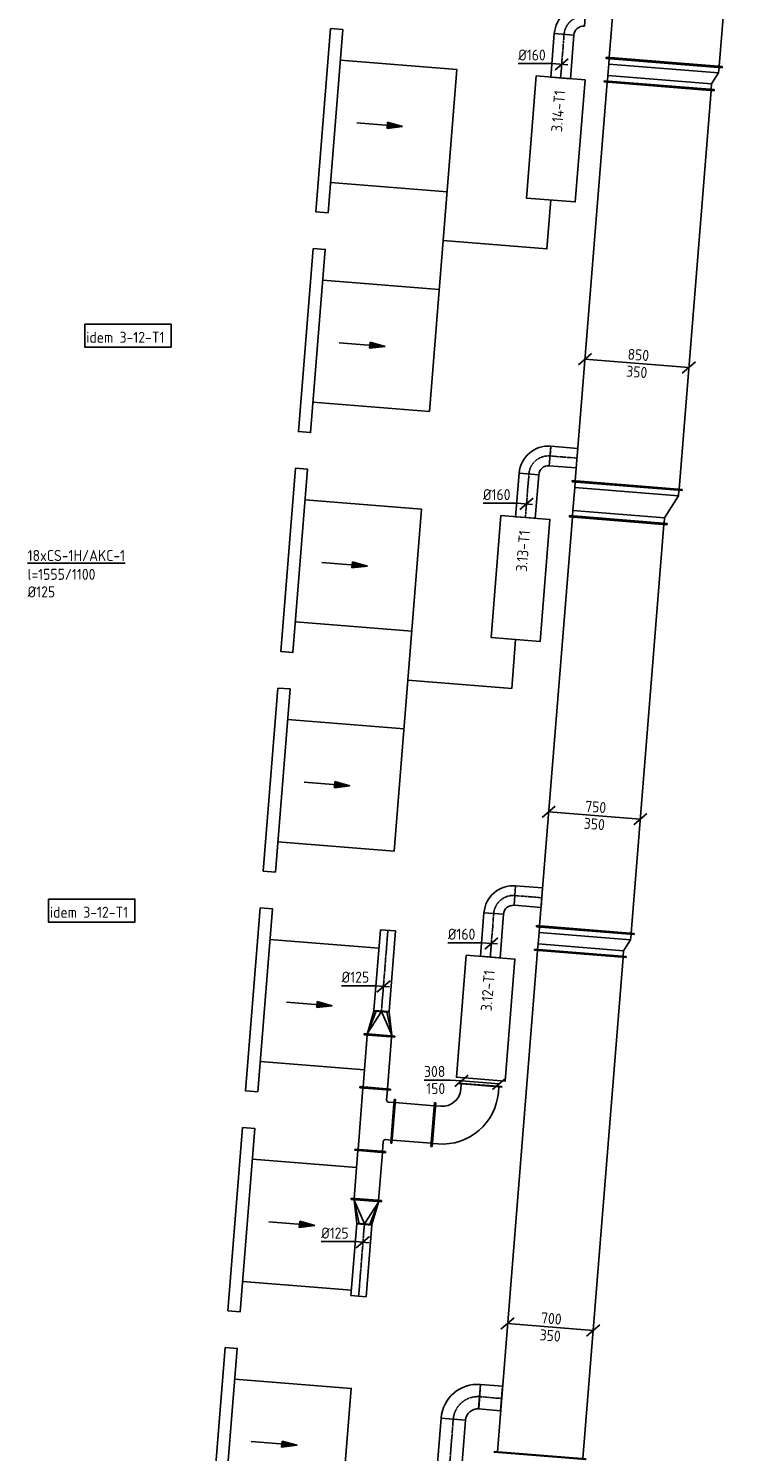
# Model space of a CAD drawing. Header units: millimetres. Extents: x -2745 to 52607, y -299 to 65129.
# Tile 31 of 40: x -663 to 5271, y 42748 to 54365. Entities that reach past the tile are written whole.
import ezdxf

# ---------------------------------------------------------------- set-up
doc = ezdxf.new("R2010")
doc.units = ezdxf.units.MM
doc.linetypes.add('2322122', pattern=[47, 40, -7])
doc.linetypes.add('CENTER2', pattern=[28.575, 19.05, -3.175, 3.175, -3.175])
for name, color, linetype in [('WL521---', 4, '2322122'), ('WL570---_APP', 2, 'Continuous'), ('WL570---_TOEVOER', 3, 'Continuous'), ('WL570---_TOEVOER_D', 3, 'Continuous'), ('WL570---_TOEVOER_HL', 1, 'CENTER2'), ('WL570---_TOEVOER_RST', 3, 'Continuous'), ('WM570---', 1, 'Continuous'), ('WM570---_RETOUR', 1, 'Continuous'), ('WM570---_TOEVOER', 1, 'Continuous')]:
    doc.layers.add(name, color=color, linetype=linetype)
doc.styles.add('STABICAD-018', font='ISOCP.SHX', dxfattribs={"height": 90})
doc.styles.add('STABICAD-025', font='ISOCP.SHX', dxfattribs={"height": 125})

# ---------------------------------------------------------------- blocks, each defined once
blk = doc.blocks.new('*U661')
at = {"color": 0, "linetype": 'Continuous'}
for p, q in [((0, 375, -3025), (5, 375, -3025)), ((0, -375, -3025), (0, 375, -3025)), ((5, -375, -3025), (5, 375, -3025)), ((5, 350, -3025), (4109, 350, -3025)), ((4114, 375, -3025), (4109, 375, -3025)), ((4109, -375, -3025), (4109, 375, -3025)), ((4114, -375, -3025), (4114, 375, -3025)), ((0, -375, -3025), (5, -375, -3025)), ((5, -350, -3025), (4109, -350, -3025)), ((4114, -375, -3025), (4109, -375, -3025))]:
    blk.add_line(p, q, dxfattribs=at)
at = {"layer": 'WM570---_RETOUR', "color": 2, "style": 'STABICAD-025'}
for tag in ['CODE', 'POSITIONCODE', 'SECTIONCODE']:
    blk.add_attdef(tag, (3512, 42714, 3025), '', height=1.8, dxfattribs=at)
blk = doc.blocks.new('*U662')
at = {"color": 0, "linetype": 'Continuous'}
for p, q in [((-50, 375, -3025), (-45, 375, -3025)), ((-50, -375, -3025), (-50, 375, -3025)), ((-45, -375, -3025), (-45, 375, -3025)), ((0, 350, -3025), (-45, 350, -3025)), ((0, 350, -3025), (93, 350, -3025)), ((0, -350, -3025), (0, 350, -3025)), ((93, 350, -3025), (138, 350, -3025)), ((93, -400, -3025), (93, 350, -3025)), ((143, 375, -3025), (138, 375, -3025)), ((138, -425, -3025), (138, 375, -3025)), ((143, -425, -3025), (143, 375, -3025)), ((-50, -375, -3025), (-45, -375, -3025)), ((0, -350, -3025), (-45, -350, -3025)), ((93, -400, -3025), (0, -350, -3025)), ((93, -400, -3025), (138, -400, -3025)), ((143, -425, -3025), (138, -425, -3025))]:
    blk.add_line(p, q, dxfattribs=at)
at = {"layer": 'WM570---_RETOUR', "color": 2}
for tag, p, style in [('CODE', (3845, 46964, 3025), 'STABICAD-018'), ('POSITIONCODE', (3845, 46864, 3025), 'STABICAD-025'), ('SECTIONCODE', (3845, 46864, 3025), 'STABICAD-025')]:
    blk.add_attdef(tag, p, '', height=1.8, dxfattribs=dict(at, style=style))
blk = doc.blocks.new('*U663')
at = {"color": 0, "linetype": 'Continuous'}
for p, q in [((0, 400, -3025), (5, 400, -3025)), ((0, -400, -3025), (0, 400, -3025)), ((5, -400, -3025), (5, 400, -3025)), ((5, 375, -3025), (3352, 375, -3025)), ((3357, 400, -3025), (3352, 400, -3025)), ((3352, -400, -3025), (3352, 400, -3025)), ((3357, -400, -3025), (3357, 400, -3025)), ((0, -400, -3025), (5, -400, -3025)), ((5, -375, -3025), (3352, -375, -3025)), ((3357, -400, -3025), (3352, -400, -3025))]:
    blk.add_line(p, q, dxfattribs=at)
at = {"layer": 'WM570---_RETOUR', "color": 2, "style": 'STABICAD-025'}
for tag in ['CODE', 'POSITIONCODE', 'SECTIONCODE']:
    blk.add_attdef(tag, (3882, 47005, 3025), '', height=1.8, dxfattribs=at)
blk = doc.blocks.new('*U664')
at = {"color": 0, "linetype": 'Continuous'}
for p, q in [((-50, 400, -3025), (-45, 400, -3025)), ((-50, -400, -3025), (-50, 400, -3025)), ((-45, -400, -3025), (-45, 400, -3025)), ((0, 375, -3025), (-45, 375, -3025)), ((0, 375, -3025), (187, 375, -3025)), ((0, -375, -3025), (0, 375, -3025)), ((187, 375, -3025), (232, 375, -3025)), ((187, -475, -3025), (187, 375, -3025)), ((237, 400, -3025), (232, 400, -3025)), ((232, -500, -3025), (232, 400, -3025)), ((237, -500, -3025), (237, 400, -3025)), ((-50, -400, -3025), (-45, -400, -3025)), ((0, -375, -3025), (-45, -375, -3025)), ((187, -475, -3025), (0, -375, -3025)), ((187, -475, -3025), (232, -475, -3025)), ((237, -500, -3025), (232, -500, -3025))]:
    blk.add_line(p, q, dxfattribs=at)
at = {"layer": 'WM570---_RETOUR', "color": 2}
for tag, p, style in [('CODE', (4154, 50501, 3025), 'STABICAD-018'), ('SECTIONCODE', (4154, 50401, 3025), 'STABICAD-025'), ('POSITIONCODE', (4154, 50401, 3025), 'STABICAD-025')]:
    blk.add_attdef(tag, p, '', height=1.8, dxfattribs=dict(at, style=style))
blk = doc.blocks.new('*U750')
at = {"color": 0, "linetype": 'Continuous'}
for p, q in [((0, 450, -3025), (5, 450, -3025)), ((0, -450, -3025), (0, 450, -3025)), ((5, -450, -3025), (5, 450, -3025)), ((5, 425, -3025), (3270, 425, -3025)), ((3275, 450, -3025), (3270, 450, -3025)), ((3270, -450, -3025), (3270, 450, -3025)), ((3275, -450, -3025), (3275, 450, -3025)), ((0, -450, -3025), (5, -450, -3025)), ((5, -425, -3025), (3270, -425, -3025)), ((3275, -450, -3025), (3270, -450, -3025))]:
    blk.add_line(p, q, dxfattribs=at)
at = {"layer": 'WM570---_RETOUR', "color": 2, "style": 'STABICAD-025'}
for tag in ['CODE', 'POSITIONCODE', 'SECTIONCODE']:
    blk.add_attdef(tag, (4223, 50633, 3025), '', height=1.8, dxfattribs=at)
blk = doc.blocks.new('*U749')
at = {"color": 0, "linetype": 'Continuous'}
for p, q in [((-50, 450, -3025), (-45, 450, -3025)), ((-50, -450, -3025), (-50, 450, -3025)), ((-45, -450, -3025), (-45, 450, -3025)), ((0, 425, -3025), (-45, 425, -3025)), ((0, 425, -3025), (93, 425, -3025)), ((0, -425, -3025), (0, 425, -3025)), ((93, 425, -3025), (138, 425, -3025)), ((93, -475, -3025), (93, 425, -3025)), ((143, 450, -3025), (138, 450, -3025)), ((138, -500, -3025), (138, 450, -3025)), ((143, -500, -3025), (143, 450, -3025)), ((-50, -450, -3025), (-45, -450, -3025)), ((0, -425, -3025), (-45, -425, -3025)), ((93, -475, -3025), (0, -425, -3025)), ((93, -475, -3025), (138, -475, -3025)), ((143, -500, -3025), (138, -500, -3025))]:
    blk.add_line(p, q, dxfattribs=at)
at = {"layer": 'WM570---_RETOUR', "color": 2}
for tag, p, style in [('CODE', (4489, 54047, 3025), 'STABICAD-018'), ('POSITIONCODE', (4489, 53947, 3025), 'STABICAD-025'), ('SECTIONCODE', (4489, 53947, 3025), 'STABICAD-025')]:
    blk.add_attdef(tag, p, '', height=1.8, dxfattribs=dict(at, style=style))
blk = doc.blocks.new('*U751')
at = {"color": 0, "linetype": 'Continuous'}
for p, q in [((0, 475, -3025), (5, 475, -3025)), ((0, -475, -3025), (0, 475, -3025)), ((5, -475, -3025), (5, 475, -3025)), ((3406, 475, -3025), (3401, 475, -3025)), ((3401, -475, -3025), (3401, 475, -3025)), ((3406, -475, -3025), (3406, 475, -3025)), ((5, 450, -3025), (3401, 450, -3025)), ((5, -450, -3025), (3401, -450, -3025)), ((0, -475, -3025), (5, -475, -3025)), ((3406, -475, -3025), (3401, -475, -3025))]:
    blk.add_line(p, q, dxfattribs=at)
at = {"layer": 'WM570---_RETOUR', "color": 2, "style": 'STABICAD-025'}
for tag in ['CODE', 'SECTIONCODE', 'POSITIONCODE']:
    blk.add_attdef(tag, (4525, 54088, 3025), '', height=1.8, dxfattribs=at)
blk = doc.blocks.new('*U672')
at = {"color": 0, "linetype": 'Continuous'}
for p, q in [((0, 100, -2975), (716, 100, -2975)), ((0, -100, -2975), (0, 100, -2975)), ((716, 100, -2975), (716, -100, -2975)), ((0, -100, -2975), (716, -100, -2975))]:
    blk.add_line(p, q, dxfattribs=at)
at = {"layer": 'WL570---_TOEVOER_HL', "linetype": 'CENTER2'}
blk.add_line((0, 0, -2975), (716, 0, -2975), dxfattribs=at)
at = {"layer": 'WM570---_RETOUR', "color": 2, "style": 'STABICAD-018'}
for tag, p in [('POSITIONCODE', (2618, 42565, 2975)), ('SECTIONCODE', (2618, 42565, 2975)), ('CODE', (2747, 42298, 2975))]:
    blk.add_attdef(tag, p, '', height=1.8, dxfattribs=at)
blk = doc.blocks.new('*U670')
at = {"color": 0, "linetype": 'Continuous'}
for p, q in [((-200, -100, -2975), (-200, 100, -2975)), ((100, -200, -2975), (-100, -200, -2975)), ((95, -200, -2975), (0, -200, -2975)), ((95, -200, -2975), (95, -200, -2975))]:
    blk.add_line(p, q, dxfattribs=at)
for radius in [300, 100]:
    blk.add_arc((-200, -200, -2975), radius, 0, 90, dxfattribs=at)
at = {"layer": 'WL570---_TOEVOER_HL', "linetype": 'CENTER2'}
blk.add_arc((-200, -200, -2975), 200, 0, 90, dxfattribs=at)
at = {"layer": 'WM570---_RETOUR', "color": 2, "style": 'STABICAD-025'}
for tag in ['CODE', 'POSITIONCODE', 'SECTIONCODE']:
    blk.add_attdef(tag, (2820, 43211, 2975), '', height=1.8, dxfattribs=at)
blk = doc.blocks.new('*U671')
at = {"color": 0, "linetype": 'Continuous'}
for p, q in [((0, 100, -2975), (180, 100, -2975)), ((0, -100, -2975), (0, 100, -2975)), ((180, 100, -2975), (180, -100, -2975)), ((0, -100, -2975), (180, -100, -2975))]:
    blk.add_line(p, q, dxfattribs=at)
at = {"layer": 'WL570---_TOEVOER_HL', "linetype": 'CENTER2'}
blk.add_line((0, 0, -2975), (180, 0, -2975), dxfattribs=at)
at = {"layer": 'WM570---_RETOUR', "color": 2, "style": 'STABICAD-025'}
for tag in ['CODE', 'POSITIONCODE', 'SECTIONCODE']:
    blk.add_attdef(tag, (3019, 43195, 2975), '', height=1.8, dxfattribs=at)
blk = doc.blocks.new('*U676')
at = {"color": 0, "linetype": 'Continuous'}
for p, q in [((0, 80, -2975), (357, 80, -2975)), ((0, -80, -2975), (0, 80, -2975)), ((357, 80, -2975), (357, -80, -2975)), ((0, -80, -2975), (357, -80, -2975))]:
    blk.add_line(p, q, dxfattribs=at)
at = {"layer": 'WL570---_TOEVOER_HL', "linetype": 'CENTER2'}
blk.add_line((0, 0, -2975), (357, 0, -2975), dxfattribs=at)
at = {"layer": 'WM570---_RETOUR', "color": 2, "style": 'STABICAD-018'}
for tag, p in [('POSITIONCODE', (2985, 47152, 2975)), ('SECTIONCODE', (2985, 47152, 2975)), ('CODE', (3106, 46784, 2975))]:
    blk.add_attdef(tag, p, '', height=1.8, dxfattribs=at)
blk = doc.blocks.new('*U677')
at = {"color": 0, "linetype": 'Continuous'}
for p, q in [((-80, 6, -2975), (-355, 6, -2975)), ((50, -4, -2975), (-80, 6, -2975)), ((-54, -46, -2975), (54, 46, -2975))]:
    blk.add_line(p, q, dxfattribs=at)
at = {"color": 0, "linetype": 'Continuous', "style": 'STABICAD-018'}
blk.add_text('%%c160', height=90, dxfattribs=at).set_placement((-355, 31, -2975))
at = {"layer": 'WM570---_RETOUR', "color": 2, "style": 'STABICAD-018'}
blk.add_attdef('CODE', (3115, 46895, 2975), '', height=1.8, dxfattribs=at)
blk = doc.blocks.new('*U674')
at = {"color": 0, "linetype": 'Continuous'}
for p, q in [((-160, -80, -2975), (-160, 80, -2975)), ((80, -160, -2975), (-80, -160, -2975)), ((76, -160, -2975), (0, -160, -2975)), ((76, -160, -2975), (76, -160, -2975))]:
    blk.add_line(p, q, dxfattribs=at)
for radius in [240, 80]:
    blk.add_arc((-160, -160, -2975), radius, 0, 90, dxfattribs=at)
at = {"layer": 'WL570---_TOEVOER_HL', "linetype": 'CENTER2'}
blk.add_arc((-160, -160, -2975), 160, 0, 90, dxfattribs=at)
at = {"layer": 'WM570---_RETOUR', "color": 2, "style": 'STABICAD-025'}
for tag in ['CODE', 'POSITIONCODE', 'SECTIONCODE']:
    blk.add_attdef(tag, (3147, 47299, 2975), '', height=1.8, dxfattribs=at)
blk = doc.blocks.new('*U675')
at = {"color": 0, "linetype": 'Continuous'}
for p, q in [((0, 80, -2975), (221, 80, -2975)), ((0, -80, -2975), (0, 80, -2975)), ((221, 80, -2975), (221, -80, -2975)), ((0, -80, -2975), (221, -80, -2975))]:
    blk.add_line(p, q, dxfattribs=at)
at = {"layer": 'WL570---_TOEVOER_HL', "linetype": 'CENTER2'}
blk.add_line((0, 0, -2975), (221, 0, -2975), dxfattribs=at)
at = {"layer": 'WM570---_RETOUR', "color": 2, "style": 'STABICAD-025'}
for tag in ['CODE', 'POSITIONCODE', 'SECTIONCODE']:
    blk.add_attdef(tag, (3307, 47286, 2975), '', height=1.8, dxfattribs=at)
blk = doc.blocks.new('*U727')
at = {"color": 0, "linetype": 'Continuous'}
for p, q in [((-295, 74, -3025), (-403, -18, -3025)), ((349, -28, -3025), (-349, 28, -3025)), ((403, 18, -3025), (295, -74, -3025))]:
    blk.add_line(p, q, dxfattribs=at)
at = {"color": 0, "linetype": 'Continuous', "style": 'STABICAD-018'}
for s, p in [('700', (-79, 31, -3025)), ('350', (-90, -108, -3025))]:
    blk.add_text(s, height=90, rotation=355.4126, dxfattribs=at).set_placement(p)
at = {"layer": 'WM570---_RETOUR', "color": 2, "style": 'STABICAD-025'}
blk.add_attdef('CODE', (3597, 43765, 3025), '', height=1.8, dxfattribs=at)
blk = doc.blocks.new('*U728')
at = {"color": 0, "linetype": 'Continuous'}
for p, q in [((-320, 76, -3025), (-428, -16, -3025)), ((374, -30, -3025), (-374, 30, -3025)), ((428, 16, -3025), (320, -76, -3025))]:
    blk.add_line(p, q, dxfattribs=at)
at = {"color": 0, "linetype": 'Continuous', "style": 'STABICAD-018'}
for s, p in [('750', (-79, 31, -3025)), ('350', (-90, -108, -3025))]:
    blk.add_text(s, height=90, rotation=355.4126, dxfattribs=at).set_placement(p)
at = {"layer": 'WM570---_RETOUR', "color": 2, "style": 'STABICAD-025'}
blk.add_attdef('CODE', (3957, 47940, 3025), '', height=1.8, dxfattribs=at)
blk = doc.blocks.new('*U748')
at = {"color": 0, "linetype": 'Continuous'}
for p, q in [((-370, 80, -3025), (-477, -12, -3025)), ((424, -34, -3025), (-424, 34, -3025)), ((477, 12, -3025), (370, -80, -3025))]:
    blk.add_line(p, q, dxfattribs=at)
at = {"color": 0, "linetype": 'Continuous', "style": 'STABICAD-018'}
for s, p in [('850', (-79, 31, -3025)), ('350', (-90, -108, -3025))]:
    blk.add_text(s, height=90, rotation=355.4126, dxfattribs=at).set_placement(p)
at = {"layer": 'WM570---_RETOUR', "color": 2, "style": 'STABICAD-025'}
blk.add_attdef('CODE', (4303, 51631, 3025), '', height=1.8, dxfattribs=at)
blk = doc.blocks.new('*U733')
at = {"color": 0, "linetype": 'Continuous'}
for p, q in [((-354, 179, -3000), (-349, 179, -3000)), ((-354, -179, -3000), (-354, 179, -3000)), ((-349, -179, -3000), (-349, 179, -3000)), ((-349, 154, -3000), (-304, 154, -3000)), ((-354, -179, -3000), (-349, -179, -3000)), ((-304, -154, -3000), (-349, -154, -3000)), ((-154, -304, -3000), (-154, -349, -3000)), ((154, -349, -3000), (154, -304, -3000)), ((-179, -354, -3000), (-179, -349, -3000)), ((-179, -349, -3000), (179, -349, -3000)), ((-179, -354, -3000), (179, -354, -3000)), ((179, -354, -3000), (179, -349, -3000))]:
    blk.add_line(p, q, dxfattribs=at)
for radius in [458, 150]:
    blk.add_arc((-304, -304, -3000), radius, 0, 90, dxfattribs=at)
at = {"layer": 'WL521---', "color": 2, "style": 'STABICAD-018'}
for tag in ['CODE', 'SECTIONCODE', 'POSITIONCODE']:
    blk.add_attdef(tag, (2994, 45389, 3000), '', height=1.8, dxfattribs=at)
blk = doc.blocks.new('*U735')
at = {"color": 0, "linetype": 'Continuous'}
for p, q in [((0, 179, -3000), (5, 179, -3000)), ((0, -179, -3000), (0, 179, -3000)), ((5, -179, -3000), (5, 179, -3000)), ((5, 154, -3000), (325, 154, -3000)), ((330, 179, -3000), (325, 179, -3000)), ((325, -179, -3000), (325, 179, -3000)), ((330, -179, -3000), (330, 179, -3000)), ((0, -179, -3000), (5, -179, -3000)), ((5, -154, -3000), (325, -154, -3000)), ((330, -179, -3000), (325, -179, -3000))]:
    blk.add_line(p, q, dxfattribs=at)
at = {"layer": 'WL521---', "color": 2, "style": 'STABICAD-018'}
blk.add_attdef('CODE', (2641, 45417, 3000), '', height=1.8, rotation=175, dxfattribs=at)
for tag in ['POSITIONCODE', 'SECTIONCODE']:
    blk.add_attdef(tag, (2383, 45287, 3000), '', height=1.8, dxfattribs=at)
blk = doc.blocks.new('*U729')
at = {"color": 0, "linetype": 'Continuous'}
for p, q in [((-93, 7, -3000), (-305, 7, -3000)), ((0, 0, -3000), (-93, 7, -3000)), ((-54, -46, -3000), (54, 46, -3000)), ((0, 0, -3000), (307, -25, -3000)), ((253, -70, -3000), (361, 21, -3000))]:
    blk.add_line(p, q, dxfattribs=at)
at = {"color": 0, "linetype": 'Continuous', "style": 'STABICAD-018'}
for s, p in [('308', (-305, 32, -3000)), ('150', (-287, -108, -3000))]:
    blk.add_text(s, height=90, dxfattribs=at).set_placement(p)
at = {"layer": 'WL521---', "color": 2, "style": 'STABICAD-018'}
blk.add_attdef('CODE', (2871, 45773, 3000), '', height=1.8, dxfattribs=at)
blk = doc.blocks.new('*U736')
at = {"color": 0, "linetype": 'Continuous'}
for p, q in [((0, 125, -3000), (5, 125, -3000)), ((0, -125, -3000), (0, 125, -3000)), ((5, -125, -3000), (5, 125, -3000)), ((402, 125, -3000), (397, 125, -3000)), ((397, -125, -3000), (397, 125, -3000)), ((402, -125, -3000), (402, 125, -3000)), ((5, 100, -3000), (397, 100, -3000)), ((5, -100, -3000), (397, -100, -3000)), ((0, -125, -3000), (5, -125, -3000)), ((402, -125, -3000), (397, -125, -3000))]:
    blk.add_line(p, q, dxfattribs=at)
at = {"layer": 'WL521---', "color": 2, "style": 'STABICAD-018'}
for tag, p in [('POSITIONCODE', (1961, 45013, 3000)), ('CODE', (2095, 44801, 3000)), ('SECTIONCODE', (2095, 44801, 3000))]:
    blk.add_attdef(tag, p, '', height=1.8, dxfattribs=at)
blk = doc.blocks.new('*U738')
at = {"color": 0, "linetype": 'Continuous'}
for p, q in [((0, 125, -3000), (5, 125, -3000)), ((0, -125, -3000), (0, 125, -3000)), ((5, -125, -3000), (5, 125, -3000)), ((434, 125, -3000), (429, 125, -3000)), ((429, -125, -3000), (429, 125, -3000)), ((434, -125, -3000), (434, 125, -3000)), ((5, 100, -3000), (429, 100, -3000)), ((5, -100, -3000), (429, -100, -3000)), ((0, -125, -3000), (5, -125, -3000)), ((434, -125, -3000), (429, -125, -3000))]:
    blk.add_line(p, q, dxfattribs=at)
at = {"layer": 'WL521---', "color": 2, "style": 'STABICAD-018'}
for tag in ['CODE', 'POSITIONCODE', 'SECTIONCODE']:
    blk.add_attdef(tag, (2167, 45712, 3000), '', height=1.8, dxfattribs=at)
blk = doc.blocks.new('*U737')
at = {"color": 0, "linetype": 'Continuous'}
for p, q in [((-256, 125, -3000), (-251, 125, -3000)), ((-256, 125, -3000), (-256, -125, -3000)), ((-251, 125, -3000), (-251, -125, -3000)), ((256, 125, -3000), (251, 125, -3000)), ((251, -125, -3000), (251, 125, -3000)), ((256, -125, -3000), (256, 125, -3000)), ((251, 100, -3000), (-251, 100, -3000)), ((-251, -100, -3000), (-170, -100, -3000)), ((-154, -161, -3000), (-154, -116, -3000)), ((154, -116, -3000), (154, -161, -3000)), ((170, -100, -3000), (251, -100, -3000)), ((-256, -125, -3000), (-251, -125, -3000)), ((-179, -166, -3000), (-179, -161, -3000)), ((-179, -161, -3000), (179, -161, -3000)), ((-179, -166, -3000), (179, -166, -3000)), ((179, -166, -3000), (179, -161, -3000)), ((256, -125, -3000), (251, -125, -3000))]:
    blk.add_line(p, q, dxfattribs=at)
for centre, start, end in [((-170, -116, -3000), 0, 90), ((170, -116, -3000), 90, 180)]:
    blk.add_arc(centre, 16, start, end, dxfattribs=at)
at = {"layer": 'WL521---', "color": 2, "style": 'STABICAD-018'}
for tag in ['CODE', 'POSITIONCODE', 'SECTIONCODE']:
    blk.add_attdef(tag, (2147, 45456, 3000), '', height=1.8, dxfattribs=at)
blk = doc.blocks.new('*U734')
at = {"color": 0, "linetype": 'Continuous'}
for p, q in [((-5, 125, -3000), (0, 125, -3000)), ((-5, -125, -3000), (-5, 125, -3000)), ((0, -125, -3000), (0, 125, -3000)), ((5, 100, -3000), (0, 100, -3000)), ((190, 0, -3000), (5, 100, -3000)), ((5, 100, -3000), (190, 44, -3000)), ((190, 62, -3000), (5, 100, -3000)), ((195, 62, -3000), (190, 62, -3000)), ((190, -63, -3000), (190, 62, -3000)), ((195, -63, -3000), (195, 62, -3000)), ((5, -100, -3000), (0, -100, -3000)), ((190, 0, -3000), (5, -100, -3000)), ((5, -100, -3000), (190, -44, -3000)), ((5, -100, -3000), (190, -63, -3000)), ((195, -63, -3000), (190, -63, -3000)), ((-5, -125, -3000), (0, -125, -3000))]:
    blk.add_line(p, q, dxfattribs=at)
at = {"layer": 'WL521---', "color": 2, "style": 'STABICAD-018'}
for tag, p in [('CODE', (2094, 44896, 3000)), ('POSITIONCODE', (2094, 44796, 3000)), ('SECTIONCODE', (2094, 44796, 3000))]:
    blk.add_attdef(tag, p, '', height=1.8, dxfattribs=at)
blk = doc.blocks.new('*U732')
at = {"color": 0, "linetype": 'Continuous'}
for p, q in [((0, 62, -3000), (587, 62, -3000)), ((0, -63, -3000), (0, 62, -3000)), ((587, 62, -3000), (587, -63, -3000)), ((0, -63, -3000), (587, -63, -3000))]:
    blk.add_line(p, q, dxfattribs=at)
at = {"layer": 'WL570---_TOEVOER_HL', "linetype": 'CENTER2'}
blk.add_line((0, 0, -3000), (587, 0, -3000), dxfattribs=at)
at = {"layer": 'WL521---', "color": 2, "style": 'STABICAD-018'}
for tag in ['CODE', 'POSITIONCODE', 'SECTIONCODE']:
    blk.add_attdef(tag, (2079, 44602, 3000), '', height=1.8, dxfattribs=at)
blk = doc.blocks.new('*U731')
at = {"color": 0, "linetype": 'Continuous'}
for p, q in [((-5, 125, -3000), (0, 125, -3000)), ((-5, -125, -3000), (-5, 125, -3000)), ((0, -125, -3000), (0, 125, -3000)), ((5, 100, -3000), (0, 100, -3000)), ((190, 0, -3000), (5, 100, -3000)), ((5, 100, -3000), (190, 44, -3000)), ((190, 62, -3000), (5, 100, -3000)), ((195, 62, -3000), (190, 62, -3000)), ((190, -63, -3000), (190, 62, -3000)), ((195, -63, -3000), (195, 62, -3000)), ((5, -100, -3000), (0, -100, -3000)), ((190, 0, -3000), (5, -100, -3000)), ((5, -100, -3000), (190, -44, -3000)), ((5, -100, -3000), (190, -63, -3000)), ((195, -63, -3000), (190, -63, -3000)), ((-5, -125, -3000), (0, -125, -3000))]:
    blk.add_line(p, q, dxfattribs=at)
at = {"layer": 'WL521---', "color": 2, "style": 'STABICAD-018'}
for tag, p in [('CODE', (2202, 46249, 3000)), ('POSITIONCODE', (2202, 46149, 3000)), ('SECTIONCODE', (2202, 46149, 3000))]:
    blk.add_attdef(tag, p, '', height=1.8, dxfattribs=at)
blk = doc.blocks.new('*U730')
at = {"color": 0, "linetype": 'Continuous'}
for p, q in [((0, 62, -3000), (661, 62, -3000)), ((0, -63, -3000), (0, 62, -3000)), ((661, 62, -3000), (661, -63, -3000)), ((0, -63, -3000), (661, -63, -3000))]:
    blk.add_line(p, q, dxfattribs=at)
at = {"layer": 'WL570---_TOEVOER_HL', "linetype": 'CENTER2'}
blk.add_line((0, 0, -3000), (661, 0, -3000), dxfattribs=at)
at = {"layer": 'WL521---', "color": 2, "style": 'STABICAD-018'}
for tag in ['CODE', 'POSITIONCODE', 'SECTIONCODE']:
    blk.add_attdef(tag, (2218, 46344, 3000), '', height=1.8, dxfattribs=at)
blk = doc.blocks.new('*U739')
at = {"color": 0, "linetype": 'Continuous'}
for p, q in [((-62, 5, -3000), (-341, 5, -3000)), ((50, -4, -3000), (-62, 5, -3000)), ((-54, -46, -3000), (54, 46, -3000))]:
    blk.add_line(p, q, dxfattribs=at)
at = {"color": 0, "linetype": 'Continuous', "style": 'STABICAD-018'}
blk.add_text('%%c125', height=90, dxfattribs=at).set_placement((-341, 30, -3000))
at = {"layer": 'WL521---', "color": 2, "style": 'STABICAD-018'}
blk.add_attdef('CODE', (2234, 46545, 3000), '', height=1.8, dxfattribs=at)
blk = doc.blocks.new('*U740')
at = {"color": 0, "linetype": 'Continuous'}
for p, q in [((-62, 5, -3000), (-341, 5, -3000)), ((50, -4, -3000), (-62, 5, -3000)), ((-54, -46, -3000), (54, 46, -3000))]:
    blk.add_line(p, q, dxfattribs=at)
at = {"color": 0, "linetype": 'Continuous', "style": 'STABICAD-018'}
blk.add_text('%%c125', height=90, dxfattribs=at).set_placement((-341, 30, -3000))
at = {"layer": 'WM570---_TOEVOER', "color": 2, "style": 'STABICAD-018'}
blk.add_attdef('CODE', (2067, 44456, 3000), '', height=1.8, dxfattribs=at)
blk = doc.blocks.new('DM_SYM002')
at = {"color": 0, "linetype": 'Continuous'}
for p, q in [((0, 0), (-7.5, 0)), ((-2.5, -0.5), (-2.5, 0.5)), ((-2.5, 0.5), (0, 0)), ((0, 0), (-2.5, -0.5))]:
    blk.add_line(p, q, dxfattribs=at)
blk.add_solid([(-2.5, 0.5), (-2.5, -0.5), (0, 0)], dxfattribs=at)

msp = doc.modelspace()

# ---------------------------------------------------------------- linework, layer by layer
at = {"layer": 'WL570---_APP', "color": 2}
for points in [[(3480.9, 53977.1), (3879.6, 53945.2), (3799.8, 52948.4), (3401.1, 52980.3)], [(3193.7, 50388.6), (3592.4, 50356.7), (3512.7, 49359.9), (3114, 49391.8)], [(2909, 46799.9), (3307.7, 46768), (3227.9, 45771.2), (2829.2, 45803.1)]]:
    msp.add_lwpolyline(points, close=True, dxfattribs=at)
at = {"layer": 'WL570---_TOEVOER_RST'}
for points in [[(1803, 54363.4), (1902.5, 54355.5), (1783, 52860.2), (1683.3, 52868.2)], [(1659.4, 52569.2), (1759, 52561.2), (1639.4, 51066), (1539.7, 51073.9)], [(1515.9, 50774.9), (1615.4, 50766.9), (1495.8, 49271.7), (1396.2, 49279.7)], [(1372.3, 48980.6), (1471.8, 48972.7), (1352.3, 47477.4), (1252.6, 47485.4)], [(1228.7, 47186.4), (1328.3, 47178.4), (1208.7, 45683.2), (1109, 45691.1)], [(1085.2, 45392.1), (1184.7, 45384.1), (1065.1, 43888.9), (965.5, 43896.9)], [(941.6, 43597.8), (1041.1, 43589.9), (921.6, 42094.6), (821.9, 42102.6)]]:
    msp.add_lwpolyline(points, close=True, dxfattribs=at)
for points in [[(1659.2, 51313.9), (2609.6, 51237.9), (2832.9, 54029), (1882.6, 54105)], [(1802.8, 53108.2), (2753.2, 53032.2)], [(2721.3, 52633.4), (3568.6, 52565.6), (3600.5, 52964.4)], [(1739, 52310.8), (2689.4, 52234.7)], [(1372.1, 47725.4), (2322.5, 47649.4), (2545.8, 50440.4), (1595.4, 50516.5)], [(1515.7, 49519.7), (2466, 49443.6)], [(3313.3, 49375.8), (3281.4, 48977.1), (2434.1, 49044.9)], [(1451.9, 48722.2), (2402.2, 48646.2)], [(1308.3, 46928), (2196.3, 46856.9)], [(1228.5, 45931.1), (2079.2, 45863.1)], [(1164.7, 45133.7), (2015.4, 45065.6)], [(1085, 44136.9), (1973, 44065.8)], [(654.3, 38754.1), (1604.6, 38678), (1971.5, 43263.4), (1021.1, 43339.4)]]:
    msp.add_lwpolyline(points, dxfattribs=at)
at = {"layer": 'WM570---_TOEVOER'}
for points in [[(-204.2, 51951.4), (501.3, 51951.4), (501.3, 51763.1), (-204.2, 51763.1)], [(-500.3, 47257.9), (205.2, 47257.9), (205.2, 47069.6), (-500.3, 47069.6)]]:
    msp.add_lwpolyline(points, close=True, dxfattribs=at)

# ---------------------------------------------------------------- block references
at = {"layer": 'WL570---_TOEVOER', "linetype": 'Continuous', "xscale": 49.99999999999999, "yscale": 49.99999999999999, "zscale": 49.99999999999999, "rotation": 355.4252666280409}
for p in [(2391, 53564), (2247.5, 51769.7), (2103.9, 49975.4), (1960.3, 48181.2), (1816.8, 46386.9), (1673.2, 44592.6), (1529.6, 42798.4)]:
    msp.add_blockref('DM_SYM002', p, dxfattribs=at)
at = {"layer": 'WL570---_TOEVOER_D', "linetype": 'Continuous'}
for name, p, rotation in [('*U751', (4525.3, 54087.6, 3025), 85.41264622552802), ('*U674', (3721.4, 54476.1, 2975), 85.42526662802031), ('*U676', (3680.2, 53961.2, 2975), 85.42526662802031), ('*U749', (4489, 53946.8, 3025), 85.41264622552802), ('*U750', (4223.1, 50632.9, 3025), 85.41264622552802), ('*U674', (3434.3, 50887.6, 2975), 85.42526662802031), ('*U675', (3593.8, 50874.8, 2975), 355.4126462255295), ('*U676', (3393.1, 50372.6, 2975), 85.42526662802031), ('*U664', (4154.3, 50401, 3025), 85.41264622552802), ('*U663', (3881.8, 47004.7, 3025), 85.41264622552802), ('*U674', (3147.2, 47299.1, 2975), 85.42526662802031), ('*U675', (3306.6, 47286.3, 2975), 355.4126462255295), ('*U676', (3106, 46784.1, 2975), 85.42526662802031), ('*U730', (2218, 46343.6, 3000), 85.4252666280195), ('*U662', (3845.4, 46863.8, 3025), 85.41264622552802), ('*U661', (3512.4, 42713.5, 3025), 85.41264622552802), ('*U731', (2202.4, 46149.2, 3000), 85.42526662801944), ('*U738', (2167.4, 45711.6, 3000), 85.42526662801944), ('*U737', (2147, 45456.4, 3000), 85.42526662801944), ('*U733', (2994.3, 45388.6, 3000), 265.4252677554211), ('*U735', (2641.4, 45416.8, 3000), 175.4252666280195), ('*U736', (2094.5, 44800.9, 3000), 85.42526662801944), ('*U734', (2094.1, 44796, 3000), 265.4252666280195), ('*U732', (2078.6, 44601.6, 3000), 265.4252666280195), ('*U670', (2820.1, 43211.2, 2975), 85.42526662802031), ('*U671', (3019.4, 43195.2, 2975), 355.4126462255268), ('*U672', (2747, 42298.5, 2975), 85.42526662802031)]:
    msp.add_blockref(name, p, dxfattribs=dict(at, rotation=rotation))
at = {"layer": 'WM570---_TOEVOER', "linetype": 'Continuous'}
for name, p in [('*U677', (3689.1, 54071.9, 2975)), ('*U748', (4303.2, 51631.1, 3025)), ('*U677', (3401.9, 50483.4, 2975)), ('*U728', (3956.9, 47940.2, 3025)), ('*U677', (3114.8, 46894.9, 2975)), ('*U739', (2234.1, 46544.8, 3000)), ('*U729', (2870.6, 45773.2, 3000)), ('*U740', (2066.9, 44456, 3000)), ('*U727', (3596.7, 43764.5, 3025))]:
    msp.add_blockref(name, p, dxfattribs=at)

# ---------------------------------------------------------------- texts
at = {"layer": 'WM570---', "style": 'STABICAD-018'}
for s, p in [('3.14-T1', (3691.7, 53516.3, 25)), ('3.13-T1', (3404.6, 49927.7, 25)), ('3.12-T1', (3117.4, 46339.2, 25))]:
    msp.add_text(s, height=90, rotation=85.41, dxfattribs=at).set_placement(p)
for s, p in [('%%U18xCS-1H/AKC-1', (-669.9, 50017.1)), ('l=1555/1100', (-669.9, 49863.5)), ('%%C125', (-669.9, 49720.4))]:
    msp.add_text(s, height=90, dxfattribs=at).set_placement(p)
at = {"layer": 'WM570---_TOEVOER', "style": 'STABICAD-018'}
for p in [(-191, 51798.4), (-487.2, 47104.9)]:
    msp.add_text('idem 3-12-T1', height=90, dxfattribs=at).set_placement(p)

doc.saveas('drawing.dxf')
